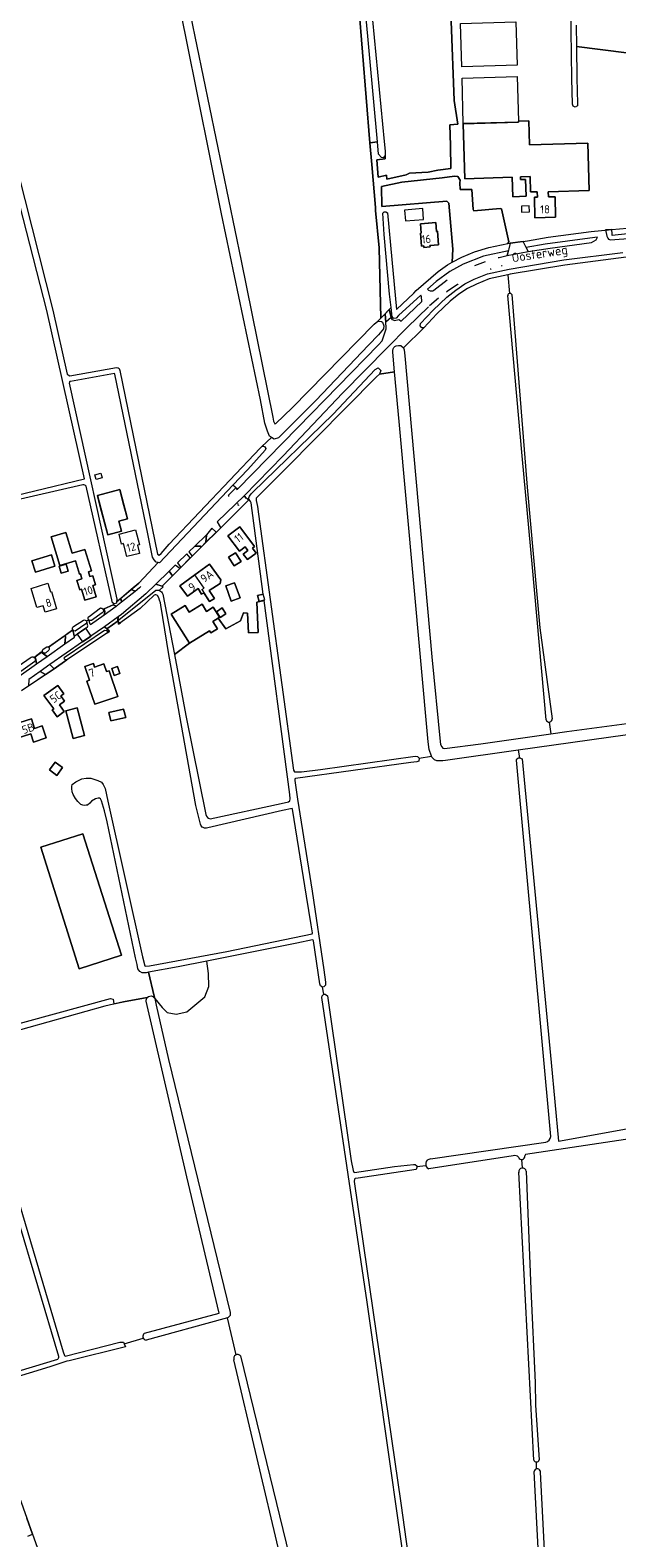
# Model space of a CAD drawing. Header units: metres. Extents: x 209813 to 223847, y 571801 to 587119.
# Tile 93 of 256: x 213312 to 213600, y 575973 to 576714. Entities that reach past the tile are written whole.
import ezdxf
from ezdxf.enums import TextEntityAlignment as Align

# ---------------------------------------------------------------- set-up
doc = ezdxf.new("R2010")
doc.units = ezdxf.units.M
for name, color, linetype, lineweight in [('B-RO-GR-BOUWLAND-GV', 8, 'Continuous', 0), ('B-RO-GR-GRAS-GV', 8, 'Continuous', 0), ('B-RO-OG-BEBOUWING-GV', 8, 'Continuous', 0), ('B-RO-OG-BEBOUWING-T18', 8, 'Continuous', 0), ('B-RO-OG-TERREIN_ERF-GV', 8, 'Continuous', 0), ('B-RO-OG-TOPOGRAFIE-T18', 8, 'Continuous', 0), ('B-RO-OG-WEG-GV', 8, 'Continuous', 0), ('B-RO-VH-ONVERHARD-GV', 8, 'Continuous', 0), ('B-RO-VH-VERHARDING_BETONSTRAATSTEEN-GV', 8, 'Continuous', 0), ('B-RO-VH-VERHARDING_HALFVERHARDING-GV', 8, 'Continuous', 0), ('B-RO-VH-VERHARDING_PUIN-GV', 8, 'Continuous', 0)]:
    doc.layers.add(name, color=color, linetype=linetype, lineweight=lineweight)
doc.styles.add('NLCS-ISO-M200-T18', font='txt', dxfattribs={"height": 0.36})

msp = doc.modelspace()

# ---------------------------------------------------------------- linework, layer by layer
at = {"layer": 'B-RO-GR-BOUWLAND-GV', "flags": 128}
msp.add_lwpolyline([(213580.271, 576716.021), (213580.409, 576705.527), (213629.526, 576699.338)], dxfattribs=at)
at = {"layer": 'B-RO-GR-GRAS-GV', "flags": 128}
for points in [[(213391.058, 576720.685), (213415.906, 576600.209), (213431.424, 576523.483), (213431.885, 576521.612), (213432.533, 576520.258), (213432.979, 576520.354), (213440.951, 576528.03), (213481.149, 576569.176), (213483.034, 576570.714), (213484.484, 576572.187), (213483.64, 576606.69), (213481.94, 576624.97), (213481.83, 576626.5), (213480.05, 576647.61), (213479.096, 576658.281), (213470.039, 576769.589)], [(213475.438, 576769.577), (213486.037, 576658.932), (213486.601, 576654.169), (213486.551, 576650.334), (213482.583, 576649.858), (213483.112, 576641.391), (213487.186, 576642.291), (213487.451, 576640.386), (213496.923, 576642.45), (213498.616, 576643.296), (213507.771, 576643.826), (213512.428, 576644.778), (213518.883, 576645.625), (213518.672, 576656.86), (213518.407, 576667.109), (213522.285, 576667.37), (213520.469, 576679.006), (213518.976, 576717.896)], [(213184.254, 576725.686), (213202.142, 576699.944), (213203.909, 576696.908), (213205.107, 576694.442), (213206.559, 576690.398), (213236.417, 576588.836), (213247.8, 576546.097), (213265.111, 576486.958), (213268.005, 576475.996), (213286.575, 576480.504), (213285.638, 576484.391), (213289.184, 576485.079), (213290.209, 576481.386), (213339.136, 576493.264), (213320.542, 576575.91), (213297.236, 576666.498), (213286.003, 576709.516), (213285.658, 576712.055), (213285.78, 576712.967), (213286.475, 576713.585)], [(213288.912, 576712.608), (213323.594, 576576.046), (213330.618, 576544.672), (213331.003, 576544.264), (213331.833, 576543.831), (213354.764, 576547.849), (213355.57, 576547.806), (213356.072, 576547.467), (213356.374, 576546.409), (213374.982, 576456.224), (213375.657, 576455.751), (213376.762, 576456.521), (213380.657, 576461.167), (213425.276, 576508.354), (213426.149, 576509.107), (213430.781, 576513.584), (213429.852, 576514.148), (213428.838, 576516.621), (213427.631, 576520.628), (213425.376, 576531.962), (213406.372, 576623.33), (213389.165, 576708.804), (213385.412, 576727.205)], [(213622.755, 576381.384), (213622.399, 576381.477), (213621.817, 576382.12), (213621.7, 576382.906), (213621.608, 576389.149), (213623.383, 576598.155), (213623.282, 576601.442), (213623.162, 576602.558), (213615.819, 576602.531), (213604.842, 576601.992), (213574.679, 576598.165), (213547.939, 576593.686), (213546.703, 576593.429), (213547.619, 576584.302)], [(213546.703, 576593.429), (213537.632, 576591.419), (213531.345, 576588.899), (213526.921, 576586.721), (213522.813, 576583.875), (213518.57, 576580.444), (213511.909, 576574.187), (213505.498, 576567.44), (213495.573, 576557.633), (213495.896, 576556.6), (213496.305, 576553.616), (213509.523, 576405.811), (213513.519, 576364.366), (213513.799, 576362.866), (213514.321, 576361.641), (213514.847, 576361.051), (213515.727, 576360.875), (213533.49, 576363.066), (213567.923, 576368.016)], [(213565.523, 576374.904), (213558.849, 576449.708), (213553.769, 576504.6), (213546.773, 576583.183)], [(213548.687, 576583.748), (213556.194, 576489.201), (213562.412, 576420.145), (213568.578, 576375.425)], [(213400.709, 576326.36), (213435.594, 576333.922), (213439.175, 576334.743), (213439.822, 576335.243), (213439.988, 576336.155), (213439.785, 576338.258), (213427.167, 576433.438), (213423.618, 576432.774), (213424.325, 576417.73), (213419.613, 576417.699), (213419.096, 576427.348), (213417.1, 576427.408), (213415.63, 576423.591), (213408.505, 576419.545), (213404.593, 576424.886), (213402.016, 576423.284), (213404.312, 576419.591), (213401.055, 576417.567), (213400.398, 576418.623), (213390.584, 576412.522), (213383.17, 576406.966)], [(213383.17, 576406.966), (213388.794, 576377.093), (213398.665, 576328.411)], [(213614.842, 576371.574), (213614.856, 576371.375), (213614.737, 576369.767), (213613.615, 576368.731), (213551.794, 576360.048), (213552.576, 576356.319), (213553.77, 576355.737), (213568.096, 576206.742), (213571.575, 576168.078), (213615.748, 576176.019)], [(213567.059, 576373.83), (213567.923, 576368.016), (213575.73, 576369.138), (213612.496, 576374.124), (213613.547, 576374.124), (213614.738, 576373.023), (213614.842, 576371.574), (213618.132, 576371.641), (213618.146, 576373.006), (213618.315, 576374.076), (213619.182, 576374.943), (213620.267, 576375.428), (213621.531, 576375.527), (213621.869, 576375.466), (213622.706, 576375.416)], [(213503.281, 576356.143), (213503.188, 576354.647), (213502.082, 576354.345), (213499.259, 576353.997), (213442.56, 576346.098), (213442.36, 576345.942), (213442.293, 576345.753), (213442.268, 576345.134), (213443.523, 576335.943), (213450.832, 576290.819), (213456.498, 576252.184), (213457.369, 576246.128), (213457.257, 576244.616), (213456.569, 576243.876), (213455.776, 576243.717)], [(213551.794, 576360.048), (213516.146, 576355.041), (213514.908, 576354.765), (213512.009, 576354.858), (213510.849, 576355.322), (213509.48, 576356.582), (213509.327, 576357.063)], [(213567.861, 576170.286), (213550.984, 576355.129)], [(213551.207, 576355.744), (213551.981, 576356.239), (213552.576, 576356.319)], [(213462.82, 575854.167), (213463.049, 575851.794), (213507.098, 575858.644), (213509.302, 575859.054), (213509.45, 575859.108), (213509.664, 575860.424), (213509.664, 575864.633), (213508.305, 575873.182), (213503.748, 575906.112), (213477.833, 576088.973), (213455.536, 576238.577), (213455.709, 576239.439), (213455.941, 576239.836), (213456.536, 576240.266), (213455.776, 576243.717), (213454.876, 576244.352), (213454.525, 576245.357), (213451.365, 576266.421), (213451.197, 576266.793), (213451.027, 576266.86), (213443.23, 576265.242), (213399.066, 576256.499)], [(213369.891, 576238.591), (213358.207, 576236.459), (213349.046, 576234.354), (213283.649, 576216.023), (213283.513, 576215.737), (213287.798, 576202.294), (213328.684, 576064.713), (213329.285, 576062.81), (213329.612, 576062.57), (213356.399, 576069.453), (213358.166, 576069.365), (213358.501, 576068.6), (213367.858, 576071.437)], [(213368.542, 576073.742), (213405.141, 576083.675), (213389.225, 576150.507), (213369.354, 576236.819)], [(213373.667, 576238.06), (213374.226, 576234.813), (213380.3, 576208.149), (213410.504, 576083.912)], [(213456.536, 576240.266), (213457.165, 576240.2), (213458.335, 576239.406), (213469.98, 576158.399), (213470.871, 576153.655), (213471.276, 576152.846), (213471.529, 576152.732), (213491.159, 576155.634), (213500.533, 576156.65), (213501.306, 576156.602), (213502.074, 576156.043), (213502.111, 576155.523)], [(213326.456, 576062.335), (213285.187, 576201.164), (213283.657, 576205.95), (213260.419, 576195.899), (213252.201, 576221.634), (213226.234, 576207.118), (213230.989, 576194.648), (213247.704, 576148.757), (213254.68, 576129.5), (213262.79, 576117.917), (213263.655, 576116.911), (213281.537, 576065.908), (213286.563, 576050.809)], [(213617.616, 576170.899), (213555.486, 576161.452), (213555.251, 576161.267), (213555.05, 576160.848)], [(213508.806, 576159.356), (213565.355, 576167.618)], [(213506.6, 576155.973), (213502.111, 576155.523), (213502.139, 576155.125), (213501.739, 576154.1), (213473.338, 576149.976), (213471.865, 576149.745), (213471.483, 576149.429), (213471.407, 576148.195), (213494.329, 575990.34), (213500.393, 575946.78)], [(213549.428, 576160.878), (213508.007, 576154.47)], [(213553.568, 576159.03), (213553.76, 576154.91)], [(213559.459, 576011.451), (213552.121, 576152.803)], [(213555.794, 576153.361), (213557.999, 576095.439), (213560.116, 576049.534), (213560.381, 576038.421), (213561.307, 576023.869), (213562.192, 576011.655)], [(213409.209, 576081.42), (213407.42, 576080.884), (213369.427, 576070.333)], [(213409.592, 576081.534), (213409.209, 576081.42)], [(213413.539, 576063.222), (213409.209, 576081.42)], [(213358.501, 576068.6), (213359.155, 576067.105), (213331.617, 576060.261), (213330.419, 576060.006), (213322.032, 576057.365), (213293.65, 576048.554), (213289.034, 576047.322), (213303.311, 576006.349), (213302.571, 576006.083), (213313.538, 575975.141), (213330.626, 575927.59)], [(213286.563, 576050.809), (213286.689, 576050.599), (213286.842, 576050.405), (213287.02, 576050.234), (213287.218, 576050.087), (213287.435, 576049.968), (213287.665, 576049.879), (213287.905, 576049.82), (213288.15, 576049.794), (213288.397, 576049.8), (213288.641, 576049.839), (213325.93, 576061.078)], [(213459.751, 575856.337), (213435.73, 575961.69), (213434.876, 575965.23), (213412.395, 576060.802)], [(213415.671, 576062.658), (213465.132, 575859.214), (213465.571, 575857.463)], [(213560.607, 576010.58), (213560.761, 576007.173)], [(213563.668, 575930.387), (213559.743, 576005.982)], [(213562.58, 576006.307), (213562.63, 576005.613), (213566.466, 575932.455), (213567.524, 575930.338), (213570.038, 575929.148), (213572.646, 575897.834), (213574.323, 575873.512)]]:
    msp.add_lwpolyline(points, dxfattribs=at)
for points in [[(213519.537, 576599.57), (213524.173, 576602.007), (213530.499, 576604.684), (213537.387, 576606.827), (213546.808, 576608.744), (213547.301, 576609.59), (213543.683, 576625.757), (213543.041, 576625.99), (213530.165, 576624.858), (213529.734, 576625.465), (213529.084, 576635.34), (213523.43, 576635.34), (213523.246, 576638.55), (213523.377, 576639.945), (213522.194, 576641.603), (213520.537, 576641.866), (213514.495, 576641.05), (213494.776, 576638.83), (213484.797, 576636.732), (213484.985, 576626.943), (213516.861, 576629.516), (213517.865, 576628.638), (213519.755, 576605.972)], [(213491.229, 576545.746), (213483.859, 576544.683), (213482.297, 576543.266), (213437.891, 576498.293), (213423.365, 576483.784), (213423.256, 576483.457), (213423.313, 576482.583), (213423.928, 576479.607), (213424.404, 576475.968), (213441.579, 576350.184), (213442.193, 576349.464), (213445.602, 576349.353), (213454.888, 576350.596), (213501.302, 576357.031), (213502.416, 576356.974), (213503.281, 576356.143), (213509.327, 576357.063), (213508.263, 576360.41), (213507.655, 576364.14), (213493.398, 576521.372)], [(213373.667, 576238.06), (213377.272, 576233.619), (213379.653, 576231.185), (213384.098, 576230.497), (213389.231, 576231.502), (213398.068, 576239.017), (213400.132, 576243.938), (213399.867, 576250.394), (213399.066, 576256.499), (213385.073, 576253.729), (213370.545, 576250.97), (213373.226, 576239.2)]]:
    msp.add_lwpolyline(points, close=True, dxfattribs=at)
at = {"layer": 'B-RO-GR-GRAS-GV'}
for points in [[(213550.984, 576355.129, -0.1101042), (213551.207, 576355.744)], [(213398.665, 576328.411, 0.3186792), (213400.709, 576326.36)], [(213369.354, 576236.819, -0.2131234), (213369.891, 576238.591)], [(213565.355, 576167.618, 0.2948781), (213567.861, 576170.286)], [(213552.101, 576160.094, 0.3529716), (213549.428, 576160.878)], [(213410.504, 576083.912, -0.3728923), (213409.592, 576081.534)], [(213325.93, 576061.078, 0.3388946), (213326.456, 576062.335)]]:
    msp.add_lwpolyline(points, format="xyb", dxfattribs=at)
for centre, radius, start, end in [((213547.778, 576583.302), 1.012, 26.128423, 189.076072), ((213567.01, 576375.396), 1.566, 198.294214, 0.963411), ((213509.005, 576156.815), 2.548, 94.483939, 246.371852), ((213553.555, 576160.555), 1.525, 197.597274, 12.422567), ((213553.96, 576153.063), 1.858, 9.223391, 189.076072), ((213369.56, 576072.186), 1.859, 123.187266, 263.560586), ((213414.205, 576061.429), 1.913, 39.983392, 200.535228), ((213560.793, 576012.017), 1.449, 202.999574, 343.774677), ((213561.205, 576005.763), 1.479, 21.605258, 171.887339)]:
    msp.add_arc(centre, radius, start, end, dxfattribs=at)
at = {"layer": 'B-RO-OG-BEBOUWING-GV', "flags": 128}
for points in [[(213552.012, 576668.891), (213552.029, 576668.41), (213524.827, 576667.505), (213525.721, 576640.608), (213548.842, 576641.347), (213549.162, 576631.725), (213555.747, 576631.943), (213555.47, 576640.27), (213552.995, 576640.187), (213552.952, 576641.483), (213557.728, 576641.642), (213557.978, 576634.106), (213561.208, 576634.213), (213561.297, 576631.525), (213559.833, 576631.485), (213560.102, 576621.429), (213570.212, 576621.7), (213569.943, 576631.756), (213566.662, 576631.668), (213566.587, 576634.2), (213586.73, 576634.805), (213586.033, 576658.013), (213557.376, 576657.153), (213557.01, 576669.058)], [(213496.513, 576619.944), (213505.47, 576620.639), (213505.061, 576625.913), (213496.104, 576625.218)], [(213553.551, 576624.141), (213557.434, 576624.323), (213557.293, 576627.339), (213553.41, 576627.157)], [(213504.234, 576613.819), (213503.976, 576613.798), (213504.485, 576607.513), (213505.537, 576607.598), (213505.598, 576606.848), (213508.608, 576607.092), (213508.546, 576607.86), (213512.806, 576608.205), (213512.275, 576614.758), (213511.823, 576614.72), (213511.471, 576619.071), (213503.858, 576618.454)], [(213357.971, 576482.003), (213356.379, 576487.952), (213345.41, 576485.017), (213350.567, 576465.746), (213357.232, 576467.53), (213355.911, 576472.467), (213360.214, 576473.618)], [(213334.681, 576453.049), (213336.675, 576446.433), (213337.093, 576446.559), (213337.841, 576444.077), (213335.392, 576443.339), (213336.752, 576438.83), (213337.667, 576439.106), (213339.314, 576433.643), (213344.788, 576435.293), (213343.114, 576440.848), (213344.514, 576441.27), (213343.185, 576445.679), (213341.79, 576445.258), (213341.066, 576447.659), (213342.452, 576448.076), (213339.295, 576458.552), (213333.066, 576456.675), (213329.96, 576466.98), (213322.783, 576464.817), (213327.025, 576450.741)], [(213417.975, 576459.793), (213419.277, 576458.068), (213416.959, 576456.319), (213419.023, 576453.584), (213423.289, 576456.804), (213421.446, 576459.245), (213422.536, 576460.068), (213415.291, 576469.668), (213409.473, 576465.277), (213415.195, 576457.695)], [(213322.898, 576455.89), (213313.287, 576452.975), (213314.971, 576447.422), (213324.582, 576450.337)], [(213331.081, 576447.868), (213330.12, 576451.37), (213326.686, 576450.428), (213327.647, 576446.926)], [(213413.124, 576456.954), (213409.784, 576454.814), (213412.56, 576450.481), (213415.9, 576452.621)], [(213412.745, 576442.249), (213408.373, 576440.648), (213411.077, 576433.261), (213415.449, 576434.862)], [(213426.735, 576436.697), (213423.93, 576435.945), (213424.707, 576433.047), (213427.587, 576433.819)], [(213404.593, 576424.886), (213405.268, 576425.306), (213402.235, 576430.183), (213398.984, 576428.162), (213396.789, 576431.692), (213390.44, 576427.745), (213388.406, 576431.017), (213381.684, 576426.838), (213390.584, 576412.522), (213400.398, 576418.623), (213401.055, 576417.567), (213404.312, 576419.591), (213402.016, 576423.284)], [(213408.479, 576427.031), (213406.663, 576429.847), (213403.833, 576428.022), (213405.649, 576425.206)], [(213355.396, 576386.359), (213351.18, 576399.062), (213349.848, 576398.621), (213348.61, 576402.356), (213344.062, 576400.847), (213343.504, 576402.528), (213339.298, 576401.132), (213341.538, 576394.384), (213340.311, 576393.976), (213344.086, 576382.605)], [(213356.39, 576397.655), (213355.274, 576401.066), (213352.463, 576400.146), (213353.579, 576396.735)], [(213323.991, 576380.287), (213323.31, 576379.795), (213325.724, 576376.451), (213329.184, 576378.949), (213326.771, 576382.293), (213329.354, 576384.158), (213327.529, 576386.686), (213328.999, 576387.748), (213326.053, 576391.83), (213319.219, 576386.897)], [(213339.05, 576367.23), (213335.49, 576380.857), (213329.94, 576379.407), (213333.5, 576365.78)], [(213352.069, 576374.371), (213359.306, 576376.133), (213358.305, 576380.243), (213351.068, 576378.481)], [(213320.35, 576366.106), (213318.399, 576371.989), (213314.605, 576370.731), (213313.027, 576375.475), (213307.339, 576373.582), (213307.131, 576374.202), (213302.761, 576372.754), (213305.155, 576365.57), (213312.737, 576368.097), (213314.095, 576364.022)], [(213321.914, 576350.319), (213325.572, 576347.677), (213328.339, 576351.507), (213324.681, 576354.149)], [(213357.228, 576259.313), (213338.32, 576318.97), (213317.641, 576312.416), (213336.549, 576252.759)]]:
    msp.add_lwpolyline(points, close=True, dxfattribs=at)
for points in [[(213396.665, 576438.874), (213400.392, 576433.023), (213402.794, 576434.549), (213400.314, 576438.433), (213405.674, 576441.856), (213405.919, 576443.731), (213400.461, 576451.326), (213393.156, 576446.056)], [(213396.665, 576438.874), (213397.863, 576439.634), (213393.156, 576446.056), (213385.866, 576440.796), (213389.579, 576435.67), (213394.787, 576439.426), (213396.536, 576436.659), (213397.632, 576437.357)]]:
    msp.add_lwpolyline(points, dxfattribs=at)
at = {"layer": 'B-RO-OG-TERREIN_ERF-GV', "flags": 128}
for points in [[(213629.526, 576699.338), (213580.409, 576705.527), (213580.612, 576689.948), (213580.96, 576677.436), (213580.892, 576676.415), (213579.878, 576675.739), (213578.798, 576676.184), (213578.549, 576677.252), (213578.232, 576689.824), (213577.207, 576760.63)], [(213518.976, 576717.896), (213520.469, 576679.006), (213522.285, 576667.37), (213518.407, 576667.109), (213518.672, 576656.86), (213518.883, 576645.625), (213512.428, 576644.778), (213507.771, 576643.826), (213498.616, 576643.296), (213496.923, 576642.45), (213487.451, 576640.386), (213487.186, 576642.291), (213483.112, 576641.391), (213482.583, 576649.858), (213486.551, 576650.334), (213486.583, 576652.021), (213485.651, 576650.844), (213484.726, 576651.012), (213483.35, 576652.572), (213482.783, 576658.616), (213479.096, 576658.281), (213480.05, 576647.61), (213481.83, 576626.5), (213481.94, 576624.97), (213483.64, 576606.69), (213484.484, 576572.187), (213489.504, 576577.284), (213488.674, 576583.879), (213486.085, 576613.22), (213485.376, 576623.622), (213486.13, 576624.308), (213486.911, 576624.372), (213487.706, 576623.918), (213489.821, 576600.964), (213492.181, 576576.4), (213500.701, 576584.439), (213501.889, 576585.675), (213512.563, 576595.109), (213517.159, 576598.32), (213519.537, 576599.57), (213519.755, 576605.972), (213517.865, 576628.638), (213516.861, 576629.516), (213484.985, 576626.943), (213484.797, 576636.732), (213494.776, 576638.83), (213514.495, 576641.05), (213520.537, 576641.866), (213522.194, 576641.603), (213523.377, 576639.945), (213523.246, 576638.55), (213523.43, 576635.34), (213529.084, 576635.34), (213529.734, 576625.465), (213530.165, 576624.858), (213543.041, 576625.99), (213543.683, 576625.757), (213547.301, 576609.59), (213546.808, 576608.744), (213556.476, 576610.1), (213566.528, 576611.811), (213587.741, 576614.738), (213597.779, 576615.712), (213605.381, 576616.345)], [(213338.349, 576490.286), (213275.507, 576475.921)], [(213348.229, 576429.124), (213348.711, 576429.459), (213353.207, 576431.46), (213353.673, 576431.854), (213352.842, 576432.344), (213339.958, 576489.611)], [(213377.572, 576436.705), (213383.17, 576406.966), (213390.584, 576412.522), (213381.684, 576426.838), (213388.406, 576431.017), (213390.44, 576427.745), (213396.789, 576431.692), (213398.984, 576428.162), (213402.235, 576430.183), (213405.268, 576425.306), (213404.593, 576424.886), (213408.505, 576419.545), (213415.63, 576423.591), (213417.1, 576427.408), (213419.096, 576427.348), (213419.613, 576417.699), (213424.325, 576417.73), (213423.618, 576432.774), (213427.167, 576433.438), (213427.133, 576433.697), (213424.707, 576433.047), (213423.93, 576435.945), (213426.735, 576436.697), (213420.805, 576481.427), (213420.598, 576482.133), (213420.164, 576482.589), (213419.87, 576483.097), (213405.983, 576469.123)], [(213405.983, 576469.123), (213396.293, 576459.747), (213382.287, 576445.633), (213377.212, 576440.583), (213377.596, 576440.461), (213377.641, 576440.265), (213375.717, 576438.422)], [(213373.334, 576436.139), (213366.474, 576429.569), (213355.777, 576421.858), (213355.541, 576423.49), (213350.022, 576419.642), (213351.145, 576418.699), (213351.369, 576418.402), (213350.438, 576417.587), (213330.439, 576404.431), (213324.271, 576400.031)], [(213341.377, 576425.733), (213346.878, 576429.846)], [(213395.927, 576323.674), (213393.769, 576332.867), (213380.44, 576406.947), (213376.614, 576431.181)], [(213333.728, 576420.71), (213338.675, 576423.916)], [(213340.019, 576423.423), (213341.05, 576424.139)], [(213321.482, 576410.534), (213333.4, 576419.145)], [(213314.48, 576405.544), (213318.431, 576408.529)], [(213318.71, 576409.385), (213320.249, 576410.633)], [(213297.88, 576395.143), (213312.44, 576405.365)], [(213324.271, 576400.031), (213308.193, 576389.177)], [(213372.687, 576239.102), (213373.667, 576238.06), (213373.226, 576239.2), (213370.545, 576250.97), (213369.371, 576250.747), (213367.401, 576250.689), (213366.179, 576251.353), (213365.286, 576252.609), (213364.992, 576254.75), (213364.169, 576258.049), (213350.211, 576324.839), (213348.949, 576330.235), (213347.391, 576335.165), (213346.922, 576336.13), (213346.523, 576336.465), (213345.731, 576336.465), (213344.544, 576336.114), (213342.586, 576334.945), (213341.674, 576333.939), (213340.558, 576333.112), (213339.855, 576332.961), (213339.051, 576332.876), (213338.313, 576333.015), (213337.37, 576333.374), (213335.862, 576334.846), (213334.632, 576336.323), (213333.592, 576338.259), (213333.105, 576339.531), (213332.878, 576341.179), (213332.856, 576342.214), (213333.098, 576343.182), (213334.875, 576344.439), (213337.858, 576346.04), (213339.853, 576346.299), (213342.121, 576346.263), (213345.623, 576345.224), (213347.435, 576344.375), (213348.228, 576343.205), (213349.233, 576341.267), (213350.484, 576334.954), (213367.475, 576258.654), (213368.625, 576254.197), (213369.011, 576253.959), (213371.017, 576254.218), (213408.881, 576261.141), (213450.802, 576269.93), (213450.887, 576270.387), (213450.376, 576274.332), (213447.943, 576288.328), (213441.16, 576331.079), (213440.95, 576331.327), (213436.275, 576330.367), (213399.557, 576321.947)], [(213283.036, 576219.217), (213351.826, 576238.139), (213353.226, 576237.839), (213353.417, 576235.453), (213358.207, 576236.459), (213369.891, 576238.591)]]:
    msp.add_lwpolyline(points, dxfattribs=at)
for points in [[(213550.675, 576717.574), (213551.347, 576696.355), (213524.226, 576695.496), (213523.554, 576716.715)], [(213552.012, 576668.891), (213552.025, 576668.413), (213524.919, 576667.704), (213524.337, 576690.017), (213551.442, 576690.725)], [(213552.952, 576641.483), (213552.995, 576640.187), (213555.47, 576640.27), (213555.747, 576631.943), (213549.162, 576631.725), (213548.842, 576641.347), (213525.721, 576640.608), (213524.827, 576667.505), (213552.029, 576668.41), (213552.012, 576668.891), (213557.01, 576669.058), (213557.376, 576657.153), (213586.033, 576658.013), (213586.73, 576634.805), (213566.587, 576634.2), (213566.662, 576631.668), (213569.943, 576631.756), (213570.212, 576621.7), (213560.102, 576621.429), (213559.833, 576631.485), (213561.297, 576631.525), (213561.208, 576634.213), (213557.978, 576634.106), (213557.728, 576641.642)], [(213507.926, 576618.784), (213511.471, 576619.071), (213511.823, 576614.72), (213512.275, 576614.758), (213512.806, 576608.205), (213508.546, 576607.86), (213508.608, 576607.092), (213505.598, 576606.848), (213505.537, 576607.598), (213504.485, 576607.513), (213503.976, 576613.798), (213504.234, 576613.819), (213503.858, 576618.454)], [(213354.819, 576432.825), (213365.68, 576442.02), (213375.315, 576452.161), (213374.329, 576452.315), (213373.219, 576453.425), (213372.393, 576454.711), (213370.101, 576466.189), (213353.953, 576544.711), (213353.767, 576544.973), (213332.291, 576541.071), (213331.927, 576540.984), (213331.787, 576540.858), (213331.674, 576540.598), (213331.621, 576540.192), (213354.904, 576434.233)], [(213344.118, 576495.221), (213347.077, 576496.016), (213347.696, 576493.713), (213344.737, 576492.918)], [(213347.002, 576479.068), (213345.41, 576485.017), (213356.379, 576487.952), (213360.214, 576473.618), (213355.911, 576472.467), (213357.232, 576467.53), (213350.567, 576465.746)], [(213342.452, 576448.076), (213341.066, 576447.659), (213341.79, 576445.258), (213343.185, 576445.679), (213344.514, 576441.27), (213343.114, 576440.848), (213344.788, 576435.293), (213339.314, 576433.643), (213337.667, 576439.106), (213336.752, 576438.83), (213335.392, 576443.339), (213337.841, 576444.077), (213337.093, 576446.559), (213336.675, 576446.433), (213334.681, 576453.049), (213327.025, 576450.741), (213322.783, 576464.817), (213329.96, 576466.98), (213333.066, 576456.675), (213339.295, 576458.552)], [(213366.046, 576456.642), (213359.928, 576455.069), (213358.294, 576461.497), (213357.32, 576461.249), (213356.083, 576466.119), (213364.176, 576468.176), (213366.016, 576460.881), (213365.042, 576460.633)], [(213416.959, 576456.319), (213419.277, 576458.068), (213417.975, 576459.793), (213415.195, 576457.695), (213409.473, 576465.277), (213415.291, 576469.668), (213422.536, 576460.068), (213421.446, 576459.245), (213423.289, 576456.804), (213419.023, 576453.584)], [(213314.971, 576447.422), (213313.287, 576452.975), (213322.898, 576455.89), (213324.582, 576450.337)], [(213326.686, 576450.428), (213330.12, 576451.37), (213331.081, 576447.868), (213327.647, 576446.926)], [(213393.156, 576446.056), (213400.461, 576451.326), (213405.919, 576443.731), (213405.674, 576441.856), (213400.314, 576438.433), (213402.794, 576434.549), (213400.392, 576433.023), (213397.632, 576437.357), (213396.536, 576436.659), (213394.787, 576439.426), (213389.579, 576435.67), (213385.866, 576440.796)], [(213412.56, 576450.481), (213409.784, 576454.814), (213413.124, 576456.954), (213415.9, 576452.621)], [(213322.472, 576437.77), (213322.846, 576437.884), (213325.419, 576429.412), (213319.801, 576427.706), (213318.814, 576430.957), (213315.724, 576430.018), (213312.851, 576439.478), (213321.185, 576442.008)], [(213411.077, 576433.261), (213408.373, 576440.648), (213412.745, 576442.249), (213415.449, 576434.862)], [(213403.833, 576428.022), (213406.663, 576429.847), (213408.479, 576427.031), (213405.649, 576425.206)], [(213340.311, 576393.976), (213341.538, 576394.384), (213339.298, 576401.132), (213343.504, 576402.528), (213344.062, 576400.847), (213348.61, 576402.356), (213349.848, 576398.621), (213351.18, 576399.062), (213355.396, 576386.359), (213344.086, 576382.605)], [(213352.463, 576400.146), (213355.274, 576401.066), (213356.39, 576397.655), (213353.579, 576396.735)], [(213325.724, 576376.451), (213323.31, 576379.795), (213323.991, 576380.287), (213319.219, 576386.897), (213326.053, 576391.83), (213328.999, 576387.748), (213327.529, 576386.686), (213329.354, 576384.158), (213326.771, 576382.293), (213329.184, 576378.949)], [(213329.94, 576379.407), (213335.49, 576380.857), (213339.05, 576367.23), (213333.5, 576365.78)], [(213358.305, 576380.243), (213359.306, 576376.133), (213352.069, 576374.371), (213351.068, 576378.481)], [(213307.339, 576373.582), (213313.027, 576375.475), (213314.605, 576370.731), (213318.399, 576371.989), (213320.35, 576366.106), (213314.095, 576364.022), (213312.737, 576368.097), (213305.155, 576365.57), (213302.761, 576372.754), (213307.131, 576374.202)], [(213328.339, 576351.507), (213325.572, 576347.677), (213321.914, 576350.319), (213324.681, 576354.149)], [(213317.641, 576312.416), (213338.32, 576318.97), (213357.228, 576259.313), (213336.549, 576252.759)]]:
    msp.add_lwpolyline(points, close=True, dxfattribs=at)
at = {"layer": 'B-RO-OG-TERREIN_ERF-GV'}
for points in [[(213339.958, 576489.611, 0.2687982), (213338.349, 576490.286)], [(213374.902, 576435.957, 0.3496653), (213373.334, 576436.139)], [(213376.614, 576431.181, 0.0875319), (213374.902, 576435.957)], [(213375.717, 576438.422, -0.2173329), (213377.572, 576436.705)], [(213346.878, 576429.846, -0.3127371), (213348.229, 576429.124)], [(213338.675, 576423.916, -0.3710295), (213340.019, 576423.423)], [(213341.05, 576424.139, -0.4272638), (213341.377, 576425.733)], [(213333.4, 576419.145, -0.3736989), (213333.728, 576420.71)], [(213318.431, 576408.529, -0.2265824), (213318.71, 576409.385)], [(213320.249, 576410.633, -0.3395255), (213321.482, 576410.534)], [(213312.44, 576405.365, -0.4132366), (213314.48, 576405.544)], [(213399.557, 576321.947, -0.4470909), (213395.927, 576323.674)], [(213369.891, 576238.591, -0.3517223), (213372.687, 576239.102)]]:
    msp.add_lwpolyline(points, format="xyb", dxfattribs=at)
at = {"layer": 'B-RO-OG-WEG-GV', "flags": 128}
for points in [[(213597.964, 576613.547), (213597.779, 576615.712), (213594.767, 576615.42), (213595.378, 576612.37), (213595.77, 576611.42), (213596.24, 576610.92), (213597.187, 576610.512), (213607.919, 576611.43), (213607.74, 576615.022), (213606.995, 576614.918), (213606.869, 576613.871), (213605.47, 576613.524), (213598.039, 576612.674)], [(213590.711, 576611.836), (213586.986, 576611.41), (213565.098, 576608.435), (213555.849, 576606.786), (213556.837, 576604.902), (213567.51, 576606.53), (213587.826, 576609.257), (213590.15, 576610.65)], [(213489.504, 576577.284), (213488.59, 576576.356), (213489.884, 576571.552), (213490.53, 576571.298), (213491.13, 576571.007), (213493.258, 576571.461), (213493.608, 576571.271), (213494.405, 576570.574), (213504.528, 576580.248), (213504.503, 576582.717), (213504.149, 576583.352), (213493.204, 576573.415), (213492.06, 576572.143), (213490.699, 576571.934), (213489.93, 576573.242), (213489.886, 576574.246)], [(213404.249, 576472.102), (213405.8, 576469.36), (213405.983, 576469.123), (213419.595, 576482.82), (213417.49, 576484.852), (213404.363, 576472.231)], [(213403.613, 576467.044), (213403.49, 576467.22), (213401.567, 576468.971), (213398.898, 576465.813), (213398.753, 576463.651), (213398.554, 576462.582), (213398.632, 576462.079)], [(213396.293, 576459.747), (213396.019, 576460.12), (213395.497, 576460.245), (213393.192, 576460.245), (213390.302, 576457.425), (213391.934, 576455.354)], [(213383.579, 576450.863), (213380.582, 576447.939), (213382.287, 576445.633), (213385.823, 576449.196)], [(213389.357, 576456.503), (213384.74, 576451.997), (213386.314, 576449.691), (213391.002, 576454.415)], [(213311.764, 576394.783), (213311.677, 576391.641), (213320.007, 576397.19), (213317.364, 576398.715)]]:
    msp.add_lwpolyline(points, close=True, dxfattribs=at)
for points in [[(213419.595, 576482.82), (213419.87, 576483.097), (213419.572, 576483.611), (213420.069, 576484.755), (213420.871, 576485.873), (213421.655, 576486.685), (213461.112, 576524.978), (213481.657, 576546.998), (213483.168, 576547.804), (213484.447, 576546.363), (213483.859, 576544.683), (213491.229, 576545.746), (213490.364, 576555.468), (213490.4, 576556.307), (213490.535, 576557.044), (213490.831, 576557.709), (213491.405, 576558.268), (213492.016, 576558.571), (213493.145, 576558.776), (213494.288, 576558.776), (213495.573, 576557.633), (213505.498, 576567.44), (213504.576, 576567.299), (213503.695, 576568.387), (213503.907, 576569.475), (213510.104, 576576.001), (213516.888, 576582.373), (213521.278, 576585.924), (213525.621, 576588.932), (213530.302, 576591.236), (213536.863, 576593.866), (213547.467, 576596.201), (213574.307, 576600.696), (213603.237, 576604.367)], [(213546.491, 576602.859), (213547.037, 576605.214), (213534.838, 576602.544), (213524.86, 576598.558), (213518.252, 576594.968), (213511.619, 576590.132), (213507.417, 576586.318), (213507.79, 576585.904), (213508.627, 576585.577), (213510.159, 576585.605)], [(213530.635, 576598.011), (213535.85, 576600.002)], [(213542.506, 576601.973), (213546.491, 576602.859)], [(213510.406, 576585.804), (213517.007, 576590.901)], [(213522.062, 576588.577), (213516.991, 576585.178)], [(213507.866, 576577.771), (213497.467, 576567.593), (213487.769, 576557.652), (213465.749, 576535.247), (213436.56, 576504.6), (213417.49, 576484.852)], [(213512.693, 576581.905), (213508.275, 576578.145)], [(213414.082, 576488.142), (213443.791, 576518.41), (213483.372, 576559.074), (213485.205, 576560.987), (213487.02, 576566.9), (213487.12, 576567.74), (213486.536, 576574.271), (213483.034, 576570.714), (213484.838, 576570.538), (213485.29, 576570.091), (213485.971, 576568.396), (213485.759, 576566.883), (213483.41, 576563.931), (213478.366, 576558.937), (213452.547, 576531.676), (213434.266, 576513.441), (213432.082, 576512.793), (213430.781, 576513.584), (213426.149, 576509.107), (213426.879, 576509.225), (213427.595, 576508.986), (213428.086, 576508.187), (213427.779, 576507.401), (213419.188, 576497.898), (213411.923, 576490.203)], [(213413.903, 576487.96), (213414.082, 576488.142), (213411.923, 576490.203), (213375.92, 576452.067), (213375.315, 576452.161), (213365.68, 576442.02), (213362.024, 576438.925), (213363.872, 576438.074), (213366.136, 576439.847)], [(213409.958, 576485.373), (213412.97, 576488.446)], [(213375.717, 576438.422), (213377.641, 576440.265), (213377.596, 576440.461), (213374.073, 576441.586), (213369.116, 576436.75), (213357.17, 576426.716), (213355.605, 576425.531), (213355.511, 576423.699), (213355.777, 576421.858), (213356.691, 576422.483)], [(213355.987, 576424.011), (213374.131, 576438.509)], [(213341.05, 576424.139), (213341.736, 576422.101), (213342.112, 576421.688), (213348.775, 576426.42), (213349.082, 576428.001), (213348.711, 576429.459)], [(213348.711, 576429.459), (213348.229, 576429.124)], [(213353.673, 576431.854), (213353.207, 576431.46), (213354.593, 576430.744), (213355.39, 576431.337)], [(213355.676, 576431.559), (213357.273, 576432.862), (213356.843, 576434.538), (213354.819, 576432.825), (213354.78, 576432.169), (213353.673, 576431.854)], [(213339.688, 576421.986), (213334.491, 576418.52)], [(213339.721, 576419.997), (213340.61, 576420.626), (213340.667, 576421.082), (213340.158, 576422.922)], [(213347.805, 576427.406), (213342.48, 576423.773)], [(213329.476, 576412.224), (213329.744, 576415.679), (213329.587, 576416.39), (213321.482, 576410.534)], [(213329.547, 576405.931), (213348.957, 576419.023), (213349.846, 576418.837), (213350.312, 576418.506), (213350.438, 576417.587), (213351.369, 576418.402), (213351.145, 576418.699), (213348.869, 576420.611), (213338.163, 576413.184)], [(213333.409, 576419.123), (213334.102, 576416.023), (213339.721, 576419.997)], [(213318.431, 576408.529), (213317.81, 576408.071), (213320.744, 576406.043), (213329.476, 576412.224)], [(213321.538, 576409.083), (213319.933, 576407.73)], [(213338.163, 576413.184), (213322.084, 576402.03), (213324.271, 576400.031), (213330.439, 576404.431)], [(213297.34, 576393.623), (213296.219, 576392.847), (213296.48, 576392.32), (213297.34, 576391.44), (213298.491, 576390.55), (213307.09, 576396.38), (213315.599, 576402.402), (213315.27, 576404.61), (213314.945, 576405.897), (213314.48, 576405.544)], [(213314.656, 576403.493), (213299.361, 576392.614)], [(213311.355, 575974.083), (213313.538, 575975.141), (213310.766, 575982.96)]]:
    msp.add_lwpolyline(points, dxfattribs=at)
at = {"layer": 'B-RO-OG-WEG-GV'}
for points in [[(213541.978, 576601.836, -0.0178121), (213542.506, 576601.973)], [(213538.63, 576596.285, 0.0159449), (213538.122, 576596.116)], [(213543.988, 576597.853, 0.0158241), (213543.54, 576597.735)], [(213510.159, 576585.605, -0.0102988), (213510.406, 576585.804)], [(213516.991, 576585.178, 0.0140904), (213516.595, 576584.895)], [(213522.447, 576588.819, 0.0146817), (213522.062, 576588.577)], [(213409.967, 576484.595, -0.4151711), (213409.958, 576485.373)], [(213366.136, 576439.847, 0.0235588), (213366.743, 576440.374)], [(213374.131, 576438.509, -0.1329849), (213375.717, 576438.422)], [(213348.229, 576429.124, -0.3747275), (213347.805, 576427.406)], [(213340.158, 576422.922, -0.2536276), (213339.688, 576421.986)], [(213342.48, 576423.773, -0.3736495), (213341.05, 576424.139)], [(213356.691, 576422.483, -0.7122217), (213355.987, 576424.011)], [(213334.491, 576418.52, -0.2688778), (213333.409, 576419.123)], [(213319.933, 576407.73, -0.515905), (213318.431, 576408.529)], [(213321.482, 576410.534, -0.4204936), (213321.538, 576409.083)], [(213314.48, 576405.544, -0.4162059), (213314.656, 576403.493)], [(213330.439, 576404.431, -0.9129246), (213329.547, 576405.931)]]:
    msp.add_lwpolyline(points, format="xyb", dxfattribs=at)
for centre, radius, start, end in [((213413.358, 576488.059), 0.554, 349.665105, 138.473282), ((213414.649, 576480.83), 0.55, 135.914063, 315.126787), ((213417.636, 576483.924), 0.551, 316.067252, 138.473282)]:
    msp.add_arc(centre, radius, start, end, dxfattribs=at)
at = {"layer": 'B-RO-VH-ONVERHARD-GV', "flags": 128}
msp.add_lwpolyline([(213488.59, 576576.356), (213486.536, 576574.271), (213486.892, 576570.288), (213489.618, 576572.54)], close=True, dxfattribs=at)
at = {"layer": 'B-RO-VH-VERHARDING_BETONSTRAATSTEEN-GV', "flags": 128}
for points in [[(213547.252, 576606.143), (213546.491, 576602.859), (213556.837, 576604.902), (213554.273, 576609.791), (213547.89, 576608.895)], [(213393.192, 576460.245), (213395.497, 576460.245), (213396.019, 576460.12), (213396.293, 576459.747), (213398.632, 576462.079), (213398.554, 576462.582), (213398.753, 576463.651), (213398.898, 576465.813)], [(213382.287, 576445.633), (213380.582, 576447.939), (213374.073, 576441.586), (213377.212, 576440.583)], [(213357.273, 576432.862), (213363.872, 576438.074), (213362.024, 576438.925), (213356.843, 576434.538)], [(213348.711, 576429.459), (213349.082, 576428.001), (213348.775, 576426.42), (213354.593, 576430.744), (213353.207, 576431.46)], [(213329.587, 576416.39), (213329.744, 576415.679), (213329.476, 576412.224), (213334.203, 576415.569), (213333.4, 576419.145)], [(213342.347, 576416.086), (213339.721, 576419.997), (213335.49, 576417.005), (213338.163, 576413.184)], [(213317.81, 576408.071), (213314.945, 576405.897), (213315.27, 576404.61), (213315.599, 576402.402), (213320.744, 576406.043)], [(213320.007, 576397.19), (213324.271, 576400.031), (213322.084, 576402.03), (213317.364, 576398.715)]]:
    msp.add_lwpolyline(points, close=True, dxfattribs=at)
at = {"layer": 'B-RO-VH-VERHARDING_HALFVERHARDING-GV', "flags": 128}
msp.add_lwpolyline([(213474.323, 576770.574), (213473.694, 576776.683), (213469.461, 576776.662), (213469.79, 576772.647), (213467.92, 576772.402), (213468.078, 576769.386), (213470.039, 576769.589), (213479.096, 576658.281), (213482.783, 576658.616), (213473.092, 576766.069), (213472.969, 576769.889), (213474.127, 576770.633)], close=True, dxfattribs=at)
at = {"layer": 'B-RO-VH-VERHARDING_PUIN-GV', "flags": 128}
msp.add_lwpolyline([(213355.605, 576425.531), (213348.869, 576420.611), (213350.022, 576419.642), (213355.541, 576423.49), (213355.511, 576423.699)], close=True, dxfattribs=at)

# ---------------------------------------------------------------- texts
at = {"layer": 'B-RO-OG-BEBOUWING-T18', "style": 'NLCS-ISO-M200-T18'}
for s, rotation, p in [('18', 1.5, (213565.05, 576625.563)), ('16', 4.6, (213506.78, 576610.957)), ('11', 37, (213414.792, 576464.28)), ('12', 14.4, (213361.991, 576459.73)), ('9A', 35.8, (213399.149, 576445.447)), ('10', 16.8, (213340.897, 576438.298)), ('9', 35.8, (213391.851, 576440.182)), ('8', 16.9, (213321.448, 576432.386)), ('7', 18.4, (213342.661, 576398.034)), ('5C', 35.8, (213324.977, 576386.12)), ('5B', 18.4, (213311.446, 576370.733))]:
    msp.add_text(s, height=4, rotation=rotation, dxfattribs=at).set_placement(p, align=Align.MIDDLE)
at = {"layer": 'B-RO-OG-TOPOGRAFIE-T18', "style": 'NLCS-ISO-M200-T18'}
msp.add_text('Oosterweg', height=4.5, rotation=8.7, dxfattribs=at).set_placement((213562.49, 576603.16), align=Align.MIDDLE)

doc.saveas('drawing.dxf')
